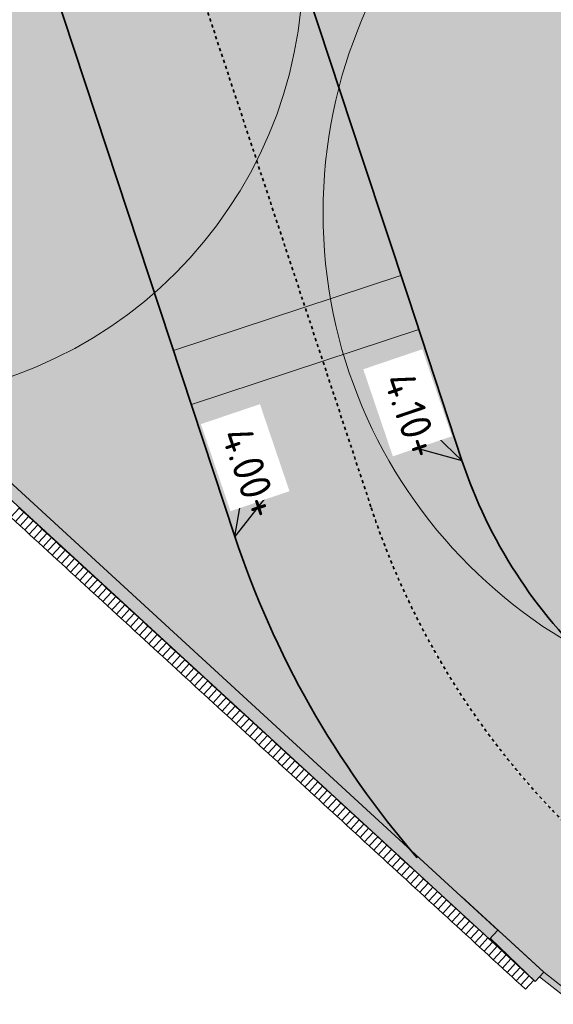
# Model space of a CAD drawing. Header units: millimetres. Extents: x 37131378 to 37737458, y 18584386 to 19114224.
# Tile 46 of 86: x 37626284 to 37634844, y 18818690 to 18834486. Entities that reach past the tile are written whole.
import ezdxf
from ezdxf.enums import TextEntityAlignment as Align

# ---------------------------------------------------------------- set-up
doc = ezdxf.new("R2010")
doc.units = ezdxf.units.MM
doc.header["$LTSCALE"] = 50
doc.header["$PDMODE"] = 35
for name, pattern in [('DASHED2', [0.375, 0.25, -0.125]), ('VH-OPSLUITBAND_120X250', [26, 16, -4, 2, -4]), ('VH-TROTTOIRBAND_180-200', [20, 10, -2, 2, -2, 2, -2]), ('XX-HIDDEN', [4, 2, -2])]:
    doc.linetypes.add(name, pattern=pattern)
for name, color, linetype, lineweight in [('Benaderbaarheid boom Bovengrands + 1m', 7, 'Continuous', 5), ('N-ME-VH-M', 7, 'Continuous', 18), ('N-WE-OG-HOOGTELIJN-G', 7, 'DASHED2', 20), ('N-WE-VH-KANTOPSLUITING_OPSLUITBAND_120X250-G', 150, 'VH-OPSLUITBAND_120X250', 35), ('N-WE-VH-KANTOPSLUITING_TROTTOIRBAND_180 200-G', 210, 'VH-TROTTOIRBAND_180-200', 35), ('N-WE-VH-MATERIAALGRENS-G', 7, 'XX-HIDDEN', 35), ('X-XX-AL-HOOGTELABEL-S', 7, 'Continuous', 25), ('X01-XX-AL-HULPLIJN-G', 7, 'Continuous', 18)]:
    doc.layers.add(name, color=color, linetype=linetype, lineweight=lineweight)
for name, color, linetype, lineweight, true_color in [('N01-WE-GR-BOOM-V', 7, 'Continuous', 18, 0x447337), ('N01-WE-VH-VERHARDING_ASFALT_ROOD-V', 7, 'Continuous', 18, 0xdc7864), ('N01-WE-VH-VERHARDING_TEGEL_BETONTEGELS_300X300_DUN-V', 7, 'Continuous', 18, 0xcdcdcd)]:
    doc.layers.add(name, color=color, linetype=linetype, lineweight=lineweight, true_color=true_color)
doc.styles.add('NLCS-ISO', font='txt')
doc.styles.add('NLCS-ISO-M200-T18', font='txt', dxfattribs={"height": 0.36})
doc.styles.add('NLCS-ISO-M200-T25', font='txt', dxfattribs={"height": 0.5})
doc.dimstyles.new('NLCS-M200-T25-PIJL_A_L2_H1', dxfattribs={"dimscale": 0.2, "dimtxt": 2.5, "dimasz": 2.5, "dimexe": 2, "dimexo": 2, "dimgap": 0.7, "dimtad": 1, "dimzin": 0, "dimdsep": 46, "dimtxsty": 'NLCS-ISO-M200-T25', "dimcen": 0, "dimdle": 2, "dimse1": 1, "dimse2": 1, "dimclrd": 256, "dimclre": 256, "dimclrt": 256, "dimadec": 1, "dimazin": 0, "dimtfac": 1, "dimtdec": 3, "dimtofl": 0, "dimtmove": 0, "dimatfit": 3, "dimfxl": 2, "dimtfillclr": 256, "dimtolj": 1, "dimtzin": 0, "dimlwd": -1, "dimlwe": -1, "dimarcsym": 0})

# ---------------------------------------------------------------- blocks, each defined once
blk = doc.blocks.new('SVH-VERLOOPBAND_TROTTOIRBAND 180 200X250 HD_OPSLUITBAND 200X250 HD_L1000_LINKS-MM')
at = {"linetype": 'Continuous', "lineweight": 0}
blk.add_line((0, 20), (-1000, 0), dxfattribs=at)
blk.add_lwpolyline([(-1000, 200), (-900, 200), (-100, 200), (0, 200), (0, 0), (-1000, 0)], close=True, dxfattribs=at)
blk = doc.blocks.new('N-SAL-HOOGTELABEL_KANTOPSLUITING_03-SO')
for p, q in [((0, 0), (-2.461, -1.312)), ((-2.461, -3.713), (0, 0)), ((-8.664, -1.312), (-8.664, -3.713)), ((-2.461, -1.312), (-8.664, -1.312)), ((-2.461, -3.713), (-2.461, -1.312)), ((-8.664, -3.713), (-2.461, -3.713))]:
    blk.add_line(p, q)
blk.add_solid([(-2.461, -1.312), (0, 0), (-2.461, -3.713)])
at = {"style": 'NLCS-ISO'}
blk.add_attdef('...', text='', height=1.8, dxfattribs=at).set_placement((-5.543, -2.553), align=Align.MIDDLE)
blk = doc.blocks.new('*D1098')
at = {"layer": 'Defpoints', "color": 0, "ltscale": 2, "transparency": 16777216}
for p in [(37632462, 18830193), (37628754, 18829178), (37628816, 18828990)]:
    blk.add_point(p, dxfattribs=at)
at = {"layer": 'N-ME-VH-M', "ltscale": 2, "transparency": 16777216}
blk.add_line((37632400, 18830381), (37628754, 18829178), dxfattribs=at)
for points in [[(37632400, 18830381), (37632400, 18830381), (37632400, 18830381)], [(37628754, 18829178), (37628754, 18829178), (37628754, 18829178)]]:
    blk.add_solid(points, dxfattribs=at)
at = {"layer": 'N-ME-VH-M', "ltscale": 2, "transparency": 16777216, "insert": (37630577, 18829780), "char_height": 0.5, "attachment_point": 5, "rotation": 18.2579, "style": 'NLCS-ISO-M200-T25', "bg_fill": 3, "box_fill_scale": 1.1, "bg_fill_color": 256, "bg_fill_true_color": 13158600, "bg_fill_transparency": 0}
blk.add_mtext('\\A1;3840.06', dxfattribs=at)
blk = doc.blocks.new('*D1099')
at = {"layer": 'Defpoints', "color": 0, "ltscale": 2, "transparency": 16777216}
for p in [(37631209, 18828822), (37629039, 18828314), (37629101, 18828126)]:
    blk.add_point(p, dxfattribs=at)
at = {"layer": 'N-ME-VH-M', "ltscale": 2, "transparency": 16777216}
blk.add_line((37631147, 18829009), (37629039, 18828314), dxfattribs=at)
for points in [[(37631146, 18829009), (37631147, 18829009), (37631147, 18829009)], [(37629039, 18828314), (37629039, 18828314), (37629039, 18828314)]]:
    blk.add_solid(points, dxfattribs=at)
at = {"layer": 'N-ME-VH-M', "ltscale": 2, "transparency": 16777216, "insert": (37630093, 18828662), "char_height": 0.5, "attachment_point": 5, "rotation": 18.2579, "style": 'NLCS-ISO-M200-T25', "bg_fill": 3, "box_fill_scale": 1.1, "bg_fill_color": 256, "bg_fill_true_color": 13158600, "bg_fill_transparency": 0}
blk.add_mtext('\\A1;2220.06', dxfattribs=at)
blk = doc.blocks.new('*D1100')
at = {"layer": 'Defpoints', "color": 0, "ltscale": 2, "transparency": 16777216}
for p in [(37632747, 18829329), (37631147, 18829009), (37631209, 18828822)]:
    blk.add_point(p, dxfattribs=at)
at = {"layer": 'N-ME-VH-M', "ltscale": 2, "transparency": 16777216}
blk.add_line((37632685, 18829517), (37631147, 18829009), dxfattribs=at)
for points in [[(37632685, 18829517), (37632685, 18829517), (37632685, 18829517)], [(37631147, 18829009), (37631147, 18829009), (37631147, 18829009)]]:
    blk.add_solid(points, dxfattribs=at)
at = {"layer": 'N-ME-VH-M', "ltscale": 2, "transparency": 16777216, "insert": (37631916, 18829263), "char_height": 0.5, "attachment_point": 5, "rotation": 18.2579, "style": 'NLCS-ISO-M200-T25', "bg_fill": 3, "box_fill_scale": 1.1, "bg_fill_color": 256, "bg_fill_true_color": 13158600, "bg_fill_transparency": 0}
blk.add_mtext('\\A1;1620.00', dxfattribs=at)

msp = doc.modelspace()

# ---------------------------------------------------------------- hatches: boundary and pattern name
at = {"layer": 'N01-WE-GR-BOOM-V'}
h = msp.add_hatch(color=256, dxfattribs=at)
h.dxf.hatch_style = 1
edge = h.paths.add_edge_path()
edge.add_arc((37640861.6838, 18829884.8622), 7880, 201.31775247, 224.7452842)
edge.add_line((37635264.9665, 18824337.6868), (37639394.8677, 18828653.6567))
edge.add_line((37639394.8677, 18828653.6567), (37642306.261, 18826055.856))
edge.add_line((37642306.261, 18826055.856), (37638339.2504, 18821512.4397))
edge.add_line((37638339.2504, 18821512.4397), (37640194.8586, 18820215.5192))
edge.add_line((37640194.8586, 18820215.5192), (37652402.5255, 18811454.6112))
edge.add_line((37652402.5255, 18811454.6112), (37665056.0803, 18802351.1477))
edge.add_line((37665056.0804, 18802351.1477), (37667479.7949, 18800855.6072))
edge.add_line((37667479.7949, 18800855.6072), (37669741.7313, 18799589.5409))
edge.add_line((37669741.7313, 18799589.5409), (37646010.6364, 18821021.9911))
edge.add_line((37646010.6364, 18821021.9911), (37643630.7041, 18829904.0193))
edge.add_line((37643630.7041, 18829904.0193), (37635376.2994, 18837259.2916))
edge.add_line((37635376.2994, 18837259.2916), (37631073.3429, 18838412.2653))
edge.add_line((37631073.3429, 18838412.2653), (37629198.9786, 18840084.7378))
edge.add_line((37629198.9786, 18840084.7378), (37631857.5163, 18832026.1841))
edge.add_line((37631857.5163, 18832026.1841), (37633520.8442, 18827020.1679))
h = msp.add_hatch(color=256, dxfattribs=at)
h.dxf.hatch_style = 1
edge = h.paths.add_edge_path()
edge.add_line((37624029.5636, 18839683.9914), (37624216.0781, 18839517.5209))
edge.add_arc((37618997.9322, 18833624.0862), 7871.5703, 18.24972501, 48.47778357, ccw=False)
edge.add_line((37626473.5675, 18836089.1412), (37629737.055, 18826196.865))
edge.add_arc((37644095.8564, 18830933.8707), 15120, 198.25785635, 220.20926192)
edge.add_line((37632548.8382, 18821172.6837), (37622294.3864, 18830588.6472))
edge.add_line((37622294.3864, 18830588.6472), (37622704.8646, 18831026.1997))
edge.add_line((37622704.8646, 18831026.1997), (37621937.7252, 18831745.8709))
edge.add_line((37621937.7252, 18831745.8709), (37621698.6786, 18837066.3489))
edge.add_line((37621698.6786, 18837066.3489), (37624029.5636, 18839683.9914))
at = {"layer": 'N01-WE-VH-VERHARDING_ASFALT_ROOD-V'}
h = msp.add_hatch(color=256, dxfattribs=at)
h.dxf.hatch_style = 1
edge = h.paths.add_edge_path()
edge.add_line((37634690.5023, 18819206.1502), (37635743.0739, 18818378.6742))
edge.add_line((37635743.0739, 18818378.6742), (37637936.7354, 18816920.3821))
edge.add_line((37637936.7354, 18816920.3821), (37639081.6678, 18818540.5629))
edge.add_line((37639081.6678, 18818540.5629), (37636922.978, 18820056.3006))
edge.add_line((37636922.978, 18820056.3006), (37636166.4843, 18820587.4774))
edge.add_line((37636166.4843, 18820587.4774), (37636104.6345, 18820631.0305))
edge.add_arc((37643929.2016, 18830524.7141), 12613.8347, 197.87222315, 231.66076483, ccw=False)
edge.add_line((37631924.069, 18826653.5881), (37628581.7342, 18836784.8661))
edge.add_arc((37618966.7666, 18833609.2659), 10125.8106, 18.27718761, 49.7806937)
edge.add_line((37625505.1545, 18841341.1171), (37624029.426, 18839683.8373))
edge.add_line((37624029.426, 18839683.8373), (37624305.4799, 18839437.8594))
edge.add_arc((37618990.2768, 18833620.3843), 7880, 18.25785635, 47.58325639, ccw=False)
edge.add_line((37626473.5675, 18836089.1412), (37629737.055, 18826196.865))
edge.add_arc((37644098.5894, 18830935.401), 15123.0749, 198.26011824, 220.23129241)
edge.add_line((37632552.9778, 18821167.7889), (37634690.5023, 18819206.1502))
at = {"layer": 'N01-WE-VH-VERHARDING_TEGEL_BETONTEGELS_300X300_DUN-V'}
h = msp.add_hatch(color=256, dxfattribs=at)
h.dxf.hatch_style = 1
edge = h.paths.add_edge_path()
edge.add_arc((37641052.4767, 18830039.4095), 8124.341, 202.86745313, 224.57219337, ccw=False)
edge.add_line((37633566.6577, 18826882.2857), (37629136.3198, 18840274.669))
edge.add_line((37629136.3198, 18840274.669), (37626770.2474, 18842385.8865))
edge.add_line((37626770.2474, 18842385.8865), (37625691.6849, 18841177.1257))
edge.add_arc((37618989.5928, 18833620.2996), 10100.6761, 18.25836421, 48.43042306, ccw=False)
edge.add_line((37628581.7342, 18836784.8661), (37631924.069, 18826653.5881))
edge.add_arc((37644174.6337, 18830695.081), 12900, 198.25785635, 226.82927693)
edge.add_arc((37647238.1164, 18834520.5514), 17790.0664, 228.06299933, 237.95939426)
edge.add_arc((53029793.2492, 40736959.7601), 26782290.9208, 234.92082392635, 234.92946749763)
edge.add_arc((21133545.0512, -4703272.3046), 28735141.9583, 54.88890280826, 54.93726925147, ccw=False)
edge.add_arc((37712804.6531, 18875877.5848), 89296.8709, 234.504726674, 238.361076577)
edge.add_arc((37700406.8989, 18856876.2457), 66618.8577, 238.86650171, 243.545143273)
edge.add_arc((37690837.893, 18836776.406), 44362.5298, 243.04487958, 250.83987064)
edge.add_arc((38556222.1355, 21188287.1838), 2550047.3775, 249.8139408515, 250.111110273)
edge.add_line((37688703.1279, 18790339.645), (37689559.1722, 18791688.9442))
edge.add_line((37689559.1722, 18791688.9442), (37687753.9213, 18792383.222))
edge.add_line((37687753.9213, 18792383.222), (37678327.2405, 18795825.9969))
edge.add_arc((37691862.007, 18838376.4026), 44651.1694, 240.67923934, 252.35476568, ccw=False)
edge.add_line((37669996.4005, 18799445.41), (37669741.7313, 18799589.5409))
edge.add_line((37669741.7313, 18799589.5409), (37667375.2031, 18800917.554))
edge.add_line((37667375.2031, 18800917.554), (37665068.0999, 18802365.083))
edge.add_line((37665068.0999, 18802365.083), (37662298.2593, 18804352.8764))
edge.add_line((37662298.2593, 18804352.8764), (37646088.6603, 18815985.7958))
edge.add_line((37646088.6603, 18815985.7958), (37640435.1937, 18820055.8389))
edge.add_line((37640435.1937, 18820055.8389), (37638162.9289, 18821673.7462))
edge.add_line((37638162.9289, 18821673.7462), (37635264.9665, 18824337.6868))
h = msp.add_hatch(color=256, dxfattribs=at)
h.dxf.hatch_style = 1
h.paths.add_polyline_path([(37622157.6549, 18830442.6231), (37622595.1045, 18830032.2417), (37623257.0837, 18829422.0156), (37634555.2326, 18819058.8339), (37634690.5023, 18819206.1502), (37622294.3608, 18830588.6199)])
h = msp.add_hatch(color=256, dxfattribs=at)
h.dxf.hatch_style = 1
edge = h.paths.add_edge_path()
edge.add_line((37634690.5023, 18819206.1502), (37635743.0739, 18818378.6742))
edge.add_line((37635743.0739, 18818378.6742), (37637936.7354, 18816920.3821))
edge.add_line((37637936.7354, 18816920.3821), (37657407.2452, 18803230.2116))
edge.add_line((37657407.2452, 18803230.2116), (37663022.887, 18799281.7226))
edge.add_arc((37695419.4458, 18848128.8008), 58613.7703, 236.446704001, 251.837696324)
edge.add_line((37677148.9568, 18792435.3245), (37687596.4521, 18788595.2999))
edge.add_line((37687596.4521, 18788595.2999), (37687541.6286, 18788508.8869))
edge.add_line((37687541.6286, 18788508.8869), (37677111.0786, 18792331.0586))
edge.add_arc((37695723.0148, 18848660.9962), 59325.0878, 236.48652838, 251.715963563, ccw=False)
edge.add_line((37662967.674, 18799198.3468), (37657340.8243, 18803154.6692))
edge.add_line((37657340.8243, 18803154.6692), (37637881.3745, 18816837.1045))
edge.add_line((37637881.3745, 18816837.1045), (37635684.3989, 18818297.5997))
edge.add_line((37635684.3989, 18818297.5997), (37634622.6513, 18819132.2976))
edge.add_line((37634622.6513, 18819132.2976), (37634690.5023, 18819206.1502))

# ---------------------------------------------------------------- linework, layer by layer
at = {"layer": 'Benaderbaarheid boom Bovengrands + 1m'}
msp.add_circle((37623831.6937, 18835368.3389), 7000, dxfattribs=at)
at = {"layer": 'Benaderbaarheid boom Bovengrands + 1m', "lineweight": 5}
msp.add_circle((37639150.6937, 18831387.3389), 8000, dxfattribs=at)
at = {"layer": 'N-WE-VH-KANTOPSLUITING_OPSLUITBAND_120X250-G', "color": 0, "linetype": 'ByBlock', "flags": 128}
msp.add_lwpolyline([(37626770.2474, 18842385.8865), (37629136.3198, 18840274.669), (37631789.209, 18832233.2368), (37632513.1586, 18830038.8025), (37633378.3932, 18827416.1053, 0.1284956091), (37635542.7385, 18824070.8085), (37638162.9289, 18821673.7462)], format="xyb", dxfattribs=at)
at = {"layer": 'N-WE-VH-KANTOPSLUITING_OPSLUITBAND_120X250-G', "color": 0, "linetype": 'ByBlock'}
msp.add_lwpolyline([(37632660.3189, 18821042.3145, -0.0989382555), (37629737.055, 18826196.865), (37626473.5675, 18836089.1412, 0.1286591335), (37624305.4799, 18839437.8594), (37624029.4262, 18839683.8371)], format="xyb", dxfattribs=at)
at = {"layer": 'N-WE-VH-KANTOPSLUITING_TROTTOIRBAND_180 200-G', "color": 0, "linetype": 'ByBlock'}
for p, q in [((37622296.2271, 18830590.6093), (37633953.6922, 18819882.3321)), ((37622157.6549, 18830442.6231), (37633818.4633, 18819734.9782))]:
    msp.add_line(p, q, dxfattribs=at)
at = {"layer": 'N-WE-VH-MATERIAALGRENS-G', "ltscale": 0.5}
msp.add_line((37628581.7342, 18836784.8661), (37631924.069, 18826653.5881), dxfattribs=at)
msp.add_arc((37644174.6337, 18830695.081), 12900, 198.25785638, 231.28226872, dxfattribs=at)
at = {"layer": 'X01-XX-AL-HULPLIJN-G'}
msp.add_line((37633376.1139, 18820413.057), (37634690.5023, 18819206.1502), dxfattribs=at)
for points in [[(37626143.1545, 18826503.4857), (37626216.8498, 18826435.8913), (37626352.0385, 18826583.282), (37626278.3432, 18826650.8764)], [(37626216.8498, 18826435.8913), (37626290.5451, 18826368.297), (37626425.7338, 18826515.6877), (37626352.0385, 18826583.282)], [(37626290.5451, 18826368.297), (37626364.2405, 18826300.7026), (37626499.4292, 18826448.0933), (37626425.7338, 18826515.6877)], [(37626364.2405, 18826300.7026), (37626437.9358, 18826233.1083), (37626573.1245, 18826380.499), (37626499.4292, 18826448.0933)], [(37626437.9358, 18826233.1083), (37626511.6312, 18826165.5139), (37626646.8199, 18826312.9046), (37626573.1245, 18826380.499)], [(37626511.6312, 18826165.5139), (37626585.3265, 18826097.9196), (37626720.5152, 18826245.3103), (37626646.8199, 18826312.9046)], [(37626585.3265, 18826097.9196), (37626659.0219, 18826030.3252), (37626794.2106, 18826177.7159), (37626720.5152, 18826245.3103)], [(37626659.0219, 18826030.3252), (37626732.7172, 18825962.7309), (37626867.9059, 18826110.1216), (37626794.2106, 18826177.7159)], [(37626732.7172, 18825962.7309), (37626806.4126, 18825895.1365), (37626941.6013, 18826042.5272), (37626867.9059, 18826110.1216)], [(37626806.4126, 18825895.1365), (37626880.1079, 18825827.5422), (37627015.2966, 18825974.9329), (37626941.6013, 18826042.5272)], [(37626880.1079, 18825827.5422), (37626953.8033, 18825759.9478), (37627088.992, 18825907.3385), (37627015.2966, 18825974.9329)], [(37626953.8033, 18825759.9478), (37627027.4986, 18825692.3535), (37627162.6873, 18825839.7442), (37627088.992, 18825907.3385)], [(37627027.4986, 18825692.3535), (37627101.194, 18825624.7591), (37627236.3827, 18825772.1498), (37627162.6873, 18825839.7442)], [(37627101.194, 18825624.7591), (37627174.8893, 18825557.1648), (37627310.078, 18825704.5555), (37627236.3827, 18825772.1498)], [(37627174.8893, 18825557.1648), (37627248.5847, 18825489.5705), (37627383.7734, 18825636.9611), (37627310.078, 18825704.5555)], [(37627248.5847, 18825489.5705), (37627322.28, 18825421.9761), (37627457.4687, 18825569.3668), (37627383.7734, 18825636.9611)], [(37627322.28, 18825421.9761), (37627395.9753, 18825354.3818), (37627531.164, 18825501.7724), (37627457.4687, 18825569.3668)], [(37627395.9753, 18825354.3818), (37627469.6707, 18825286.7874), (37627604.8594, 18825434.1781), (37627531.164, 18825501.7724)], [(37627469.6707, 18825286.7874), (37627543.366, 18825219.1931), (37627678.5547, 18825366.5837), (37627604.8594, 18825434.1781)], [(37627543.366, 18825219.1931), (37627617.0614, 18825151.5987), (37627752.2501, 18825298.9894), (37627678.5547, 18825366.5837)], [(37627617.0614, 18825151.5987), (37627690.7567, 18825084.0044), (37627825.9454, 18825231.3951), (37627752.2501, 18825298.9894)], [(37627690.7567, 18825084.0044), (37627764.4521, 18825016.41), (37627899.6408, 18825163.8007), (37627825.9454, 18825231.3951)], [(37627764.4521, 18825016.41), (37627838.1474, 18824948.8157), (37627973.3361, 18825096.2064), (37627899.6408, 18825163.8007)], [(37627838.1474, 18824948.8157), (37627911.8428, 18824881.2213), (37628047.0315, 18825028.612), (37627973.3361, 18825096.2064)], [(37627911.8428, 18824881.2213), (37627985.5381, 18824813.627), (37628120.7268, 18824961.0177), (37628047.0315, 18825028.612)], [(37627985.5381, 18824813.627), (37628059.2335, 18824746.0326), (37628194.4222, 18824893.4233), (37628120.7268, 18824961.0177)], [(37628059.2335, 18824746.0326), (37628132.9288, 18824678.4383), (37628268.1175, 18824825.829), (37628194.4222, 18824893.4233)], [(37628132.9288, 18824678.4383), (37628206.6242, 18824610.8439), (37628341.8129, 18824758.2346), (37628268.1175, 18824825.829)], [(37628206.6242, 18824610.8439), (37628280.3195, 18824543.2496), (37628415.5082, 18824690.6403), (37628341.8129, 18824758.2346)], [(37628280.3195, 18824543.2496), (37628354.0149, 18824475.6552), (37628489.2035, 18824623.0459), (37628415.5082, 18824690.6403)], [(37628354.0149, 18824475.6552), (37628427.7102, 18824408.0609), (37628562.8989, 18824555.4516), (37628489.2035, 18824623.0459)], [(37628427.7102, 18824408.0609), (37628501.4055, 18824340.4665), (37628636.5942, 18824487.8572), (37628562.8989, 18824555.4516)], [(37628501.4055, 18824340.4665), (37628575.1009, 18824272.8722), (37628710.2896, 18824420.2629), (37628636.5942, 18824487.8572)], [(37628575.1009, 18824272.8722), (37628648.7962, 18824205.2778), (37628783.9849, 18824352.6685), (37628710.2896, 18824420.2629)], [(37628648.7962, 18824205.2778), (37628722.4916, 18824137.6835), (37628857.6803, 18824285.0742), (37628783.9849, 18824352.6685)], [(37628722.4916, 18824137.6835), (37628796.1869, 18824070.0891), (37628931.3756, 18824217.4798), (37628857.6803, 18824285.0742)], [(37628796.1869, 18824070.0891), (37628869.8823, 18824002.4948), (37629005.071, 18824149.8855), (37628931.3756, 18824217.4798)], [(37628869.8823, 18824002.4948), (37628943.5776, 18823934.9004), (37629078.7663, 18824082.2911), (37629005.071, 18824149.8855)], [(37628943.5776, 18823934.9004), (37629017.273, 18823867.3061), (37629152.4617, 18824014.6968), (37629078.7663, 18824082.2911)], [(37629017.273, 18823867.3061), (37629090.9683, 18823799.7117), (37629226.157, 18823947.1024), (37629152.4617, 18824014.6968)], [(37629090.9683, 18823799.7117), (37629164.6637, 18823732.1174), (37629299.8524, 18823879.5081), (37629226.157, 18823947.1024)], [(37629164.6637, 18823732.1174), (37629238.359, 18823664.523), (37629373.5477, 18823811.9137), (37629299.8524, 18823879.5081)], [(37629238.359, 18823664.523), (37629312.0544, 18823596.9287), (37629447.243, 18823744.3194), (37629373.5477, 18823811.9137)], [(37629312.0544, 18823596.9287), (37629385.7497, 18823529.3343), (37629520.9384, 18823676.725), (37629447.243, 18823744.3194)], [(37629385.7497, 18823529.3343), (37629459.445, 18823461.74), (37629594.6337, 18823609.1307), (37629520.9384, 18823676.725)], [(37629459.445, 18823461.74), (37629533.1404, 18823394.1456), (37629668.3291, 18823541.5363), (37629594.6337, 18823609.1307)], [(37629533.1404, 18823394.1456), (37629606.8357, 18823326.5513), (37629742.0244, 18823473.942), (37629668.3291, 18823541.5363)], [(37629606.8357, 18823326.5513), (37629680.5311, 18823258.9569), (37629815.7198, 18823406.3476), (37629742.0244, 18823473.942)], [(37629680.5311, 18823258.9569), (37629754.2264, 18823191.3626), (37629889.4151, 18823338.7533), (37629815.7198, 18823406.3476)], [(37629754.2264, 18823191.3626), (37629827.9218, 18823123.7683), (37629963.1105, 18823271.1589), (37629889.4151, 18823338.7533)], [(37629827.9218, 18823123.7683), (37629901.6171, 18823056.1739), (37630036.8058, 18823203.5646), (37629963.1105, 18823271.1589)], [(37629901.6171, 18823056.1739), (37629975.3125, 18822988.5796), (37630110.5012, 18823135.9702), (37630036.8058, 18823203.5646)], [(37629975.3125, 18822988.5796), (37630049.0078, 18822920.9852), (37630184.1965, 18823068.3759), (37630110.5012, 18823135.9702)], [(37630049.0078, 18822920.9852), (37630122.7032, 18822853.3909), (37630257.8919, 18823000.7816), (37630184.1965, 18823068.3759)], [(37630122.7032, 18822853.3909), (37630196.3985, 18822785.7965), (37630331.5872, 18822933.1872), (37630257.8919, 18823000.7816)], [(37630196.3985, 18822785.7965), (37630270.0939, 18822718.2022), (37630405.2826, 18822865.5929), (37630331.5872, 18822933.1872)], [(37630270.0939, 18822718.2022), (37630343.7892, 18822650.6078), (37630478.9779, 18822797.9985), (37630405.2826, 18822865.5929)], [(37630343.7892, 18822650.6078), (37630417.4845, 18822583.0135), (37630552.6732, 18822730.4042), (37630478.9779, 18822797.9985)], [(37630417.4845, 18822583.0135), (37630491.1799, 18822515.4191), (37630626.3686, 18822662.8098), (37630552.6732, 18822730.4042)], [(37630491.1799, 18822515.4191), (37630564.8752, 18822447.8248), (37630700.0639, 18822595.2155), (37630626.3686, 18822662.8098)], [(37630564.8752, 18822447.8248), (37630638.5706, 18822380.2304), (37630773.7593, 18822527.6211), (37630700.0639, 18822595.2155)], [(37630638.5706, 18822380.2304), (37630712.2659, 18822312.6361), (37630847.4546, 18822460.0268), (37630773.7593, 18822527.6211)], [(37630712.2659, 18822312.6361), (37630785.9613, 18822245.0417), (37630921.15, 18822392.4324), (37630847.4546, 18822460.0268)], [(37630785.9613, 18822245.0417), (37630859.6566, 18822177.4474), (37630994.8453, 18822324.8381), (37630921.15, 18822392.4324)], [(37630859.6566, 18822177.4474), (37630933.352, 18822109.853), (37631068.5407, 18822257.2437), (37630994.8453, 18822324.8381)], [(37630933.352, 18822109.853), (37631007.0473, 18822042.2587), (37631142.236, 18822189.6494), (37631068.5407, 18822257.2437)], [(37631007.0473, 18822042.2587), (37631080.7427, 18821974.6643), (37631215.9314, 18822122.055), (37631142.236, 18822189.6494)], [(37631080.7427, 18821974.6643), (37631154.438, 18821907.07), (37631289.6267, 18822054.4607), (37631215.9314, 18822122.055)], [(37631154.438, 18821907.07), (37631228.1334, 18821839.4756), (37631363.3221, 18821986.8663), (37631289.6267, 18822054.4607)], [(37631228.1334, 18821839.4756), (37631301.8287, 18821771.8813), (37631437.0174, 18821919.272), (37631363.3221, 18821986.8663)], [(37631301.8287, 18821771.8813), (37631375.524, 18821704.2869), (37631510.7127, 18821851.6776), (37631437.0174, 18821919.272)], [(37631375.524, 18821704.2869), (37631449.2194, 18821636.6926), (37631584.4081, 18821784.0833), (37631510.7127, 18821851.6776)], [(37631449.2194, 18821636.6926), (37631522.9147, 18821569.0982), (37631658.1034, 18821716.4889), (37631584.4081, 18821784.0833)], [(37631522.9147, 18821569.0982), (37631596.6101, 18821501.5039), (37631731.7988, 18821648.8946), (37631658.1034, 18821716.4889)], [(37631596.6101, 18821501.5039), (37631670.3054, 18821433.9095), (37631805.4941, 18821581.3002), (37631731.7988, 18821648.8946)], [(37631670.3054, 18821433.9095), (37631744.0008, 18821366.3152), (37631879.1895, 18821513.7059), (37631805.4941, 18821581.3002)], [(37631744.0008, 18821366.3152), (37631817.6961, 18821298.7208), (37631952.8848, 18821446.1115), (37631879.1895, 18821513.7059)], [(37631817.6961, 18821298.7208), (37631891.3915, 18821231.1265), (37632026.5802, 18821378.5172), (37631952.8848, 18821446.1115)], [(37631891.3915, 18821231.1265), (37631965.0868, 18821163.5321), (37632100.2755, 18821310.9228), (37632026.5802, 18821378.5172)], [(37631965.0868, 18821163.5321), (37632038.7822, 18821095.9378), (37632173.9709, 18821243.3285), (37632100.2755, 18821310.9228)], [(37632038.7822, 18821095.9378), (37632112.4775, 18821028.3435), (37632247.6662, 18821175.7341), (37632173.9709, 18821243.3285)], [(37632112.4775, 18821028.3435), (37632186.1729, 18820960.7491), (37632321.3615, 18821108.1398), (37632247.6662, 18821175.7341)], [(37632186.1729, 18820960.7491), (37632259.8682, 18820893.1548), (37632395.0569, 18821040.5454), (37632321.3615, 18821108.1398)], [(37632259.8682, 18820893.1548), (37632333.5635, 18820825.5604), (37632468.7522, 18820972.9511), (37632395.0569, 18821040.5454)], [(37632333.5635, 18820825.5604), (37632407.2589, 18820757.9661), (37632542.4476, 18820905.3568), (37632468.7522, 18820972.9511)], [(37632407.2589, 18820757.9661), (37632480.9542, 18820690.3717), (37632616.1429, 18820837.7624), (37632542.4476, 18820905.3568)], [(37632480.9542, 18820690.3717), (37632554.6496, 18820622.7774), (37632689.8383, 18820770.1681), (37632616.1429, 18820837.7624)], [(37632554.6496, 18820622.7774), (37632628.3449, 18820555.183), (37632763.5336, 18820702.5737), (37632689.8383, 18820770.1681)], [(37632628.3449, 18820555.183), (37632702.0403, 18820487.5887), (37632837.229, 18820634.9794), (37632763.5336, 18820702.5737)], [(37632702.0403, 18820487.5887), (37632775.7356, 18820419.9943), (37632910.9243, 18820567.385), (37632837.229, 18820634.9794)], [(37632775.7356, 18820419.9943), (37632849.431, 18820352.4), (37632984.6197, 18820499.7907), (37632910.9243, 18820567.385)], [(37632849.431, 18820352.4), (37632923.1263, 18820284.8056), (37633058.315, 18820432.1963), (37632984.6197, 18820499.7907)], [(37632923.1263, 18820284.8056), (37632996.8217, 18820217.2113), (37633132.0104, 18820364.602), (37633058.315, 18820432.1963)], [(37632996.8217, 18820217.2113), (37633070.517, 18820149.6169), (37633205.7057, 18820297.0076), (37633132.0104, 18820364.602)], [(37633070.517, 18820149.6169), (37633144.2124, 18820082.0226), (37633279.4011, 18820229.4133), (37633205.7057, 18820297.0076)], [(37633144.2124, 18820082.0226), (37633217.9077, 18820014.4282), (37633353.0964, 18820161.8189), (37633279.4011, 18820229.4133)], [(37633217.9077, 18820014.4282), (37633291.603, 18819946.8339), (37633426.7917, 18820094.2246), (37633353.0964, 18820161.8189)], [(37633291.603, 18819946.8339), (37633365.2984, 18819879.2395), (37633500.4871, 18820026.6302), (37633426.7917, 18820094.2246)], [(37633365.2984, 18819879.2395), (37633438.9937, 18819811.6452), (37633574.1824, 18819959.0359), (37633500.4871, 18820026.6302)], [(37633438.9937, 18819811.6452), (37633512.6891, 18819744.0508), (37633647.8778, 18819891.4415), (37633574.1824, 18819959.0359)], [(37633512.6891, 18819744.0508), (37633586.3844, 18819676.4565), (37633721.5731, 18819823.8472), (37633647.8778, 18819891.4415)], [(37633586.3844, 18819676.4565), (37633660.0798, 18819608.8621), (37633795.2685, 18819756.2528), (37633721.5731, 18819823.8472)], [(37633660.0798, 18819608.8621), (37633733.7751, 18819541.2678), (37633868.9638, 18819688.6585), (37633795.2685, 18819756.2528)], [(37633733.7751, 18819541.2678), (37633807.4705, 18819473.6734), (37633942.6592, 18819621.0641), (37633868.9638, 18819688.6585)], [(37633807.4705, 18819473.6734), (37633881.1658, 18819406.0791), (37634016.3545, 18819553.4698), (37633942.6592, 18819621.0641)], [(37633881.1658, 18819406.0791), (37633954.8612, 18819338.4847), (37634090.0499, 18819485.8754), (37634016.3545, 18819553.4698)], [(37633954.8612, 18819338.4847), (37634028.5565, 18819270.8904), (37634163.7452, 18819418.2811), (37634090.0499, 18819485.8754)], [(37634028.5565, 18819270.8904), (37634102.2519, 18819203.296), (37634237.4406, 18819350.6867), (37634163.7452, 18819418.2811)], [(37634102.2519, 18819203.296), (37634175.9472, 18819135.7017), (37634311.1359, 18819283.0924), (37634237.4406, 18819350.6867)], [(37634175.9472, 18819135.7017), (37634249.6426, 18819068.1073), (37634384.8313, 18819215.498), (37634311.1359, 18819283.0924)], [(37634249.6426, 18819068.1073), (37634323.3379, 18819000.513), (37634458.5266, 18819147.9037), (37634384.8313, 18819215.498)], [(37634323.3379, 18819000.513), (37634397.0332, 18818932.9187), (37634532.2219, 18819080.3093), (37634458.5266, 18819147.9037)]]:
    msp.add_lwpolyline(points, close=True, dxfattribs=at)
for points in [[(37628372.4387, 18824458.7566), (37628427.7102, 18824408.0609), (37628562.8989, 18824555.4516), (37628507.6274, 18824606.1473)], [(37630435.9084, 18822566.1149), (37630491.1799, 18822515.4191), (37630626.3686, 18822662.8098), (37630571.0971, 18822713.5056)], [(37637936.7354, 18816920.3821), (37635743.0739, 18818378.6742), (37634690.4406, 18819206.207)], [(37637881.3745, 18816837.1045), (37635684.3989, 18818297.5997), (37634622.6513, 18819132.2976)]]:
    msp.add_lwpolyline(points, dxfattribs=at)
msp.add_arc((37644932.0142, 18831190.6654), 12154.5655, 198.09217963, 200.76071778, dxfattribs=at)

# ---------------------------------------------------------------- block references
at = {"layer": 'X-XX-AL-HOOGTELABEL-S', "ltscale": 2, "xscale": 200, "yscale": 200, "zscale": 200, "rotation": 288.2578563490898}
msp.add_blockref('N-SAL-HOOGTELABEL_KANTOPSLUITING_03-SO', (37633378.3932, 18827416.1053), dxfattribs=at).add_auto_attribs({'...': '+4.10'})
at = {"layer": 'X-XX-AL-HOOGTELABEL-S', "ltscale": 2}
ref = msp.add_blockref('N-SAL-HOOGTELABEL_KANTOPSLUITING_03-SO', (37629737.055, 18826196.865), dxfattribs=dict(at, xscale=-200, yscale=200, zscale=200, rotation=108.2578563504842))
ref.add_attrib('...', '+4.00', dxfattribs={"layer": '0', "ltscale": 2, "height": 360, "rotation": 288.25785657, "style": 'NLCS-ISO'}).set_placement((37629874.6464, 18827409.5571), align=Align.MIDDLE)
at = {"layer": 'X01-XX-AL-HULPLIJN-G', "xscale": -1, "rotation": 317.4569267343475}
msp.add_blockref('SVH-VERLOOPBAND_TROTTOIRBAND 180 200X250 HD_OPSLUITBAND 200X250 HD_L1000_LINKS-MM', (37633818.4633, 18819734.9782), dxfattribs=at)

# ---------------------------------------------------------------- next in the draw order: dimensions: what is measured, and where the dimension line sits
at = {"layer": 'N-ME-VH-M', "ltscale": 2}
dim = msp.add_aligned_dim(p1=(37632462.2992, 18830193.1536), p2=(37628815.5641, 18828990.0862), distance=-197.6437, dimstyle='NLCS-M200-T25-PIJL_A_L2_H1', override={"dimtfill": 1}, dxfattribs=at)
dim.commit()
dim.dimension.update_dxf_attribs({"geometry": '*D1098', "text_midpoint": (37630576.8889, 18829779.6838)})

# ---------------------------------------------------------------- next in the draw order: dimensions: what is measured, and where the dimension line sits
dim = msp.add_aligned_dim(p1=(37631208.9171, 18828821.5623), p2=(37629100.6187, 18828126.0292), distance=-197.6437, dimstyle='NLCS-M200-T25-PIJL_A_L2_H1', override={"dimtfill": 1}, dxfattribs=at)
dim.commit()
dim.dimension.update_dxf_attribs({"geometry": '*D1099', "text_midpoint": (37630092.7251, 18828661.8596)})

# ---------------------------------------------------------------- next in the draw order: texts
at = {"layer": 'N-WE-OG-HOOGTELIJN-G', "ltscale": 10, "insert": (37629981.6453, 18828001.5054), "char_height": 500, "attachment_point": 1, "rotation": 288.73723451, "style": 'NLCS-ISO-M200-T18', "bg_fill": 3, "box_fill_scale": 1.5, "bg_fill_color": 256, "bg_fill_transparency": 0}
msp.add_mtext_dynamic_manual_height_columns('4.00+', width=974.662828, gutter_width=1800, heights=[0], dxfattribs=at)

# ---------------------------------------------------------------- next in the draw order: dimensions: what is measured, and where the dimension line sits
at = {"layer": 'N-ME-VH-M', "ltscale": 2}
dim = msp.add_aligned_dim(p1=(37632747.3602, 18829329.0984), p2=(37631208.9158, 18828821.5616), distance=-197.6437, dimstyle='NLCS-M200-T25-PIJL_A_L2_H1', override={"dimtfill": 1}, dxfattribs=at)
dim.commit()
dim.dimension.update_dxf_attribs({"geometry": '*D1100', "text_midpoint": (37631916.0952, 18829263.3939)})

# ---------------------------------------------------------------- next in the draw order: texts
at = {"layer": 'N-WE-OG-HOOGTELIJN-G', "ltscale": 10, "insert": (37632586.1647, 18828881.8886), "char_height": 500, "attachment_point": 1, "rotation": 288.73723451, "style": 'NLCS-ISO-M200-T18', "bg_fill": 3, "box_fill_scale": 1.5, "bg_fill_color": 256, "bg_fill_transparency": 0}
msp.add_mtext_dynamic_manual_height_columns('4.10+', width=974.662828, gutter_width=1800, heights=[0], dxfattribs=at)

doc.saveas('drawing.dxf')
